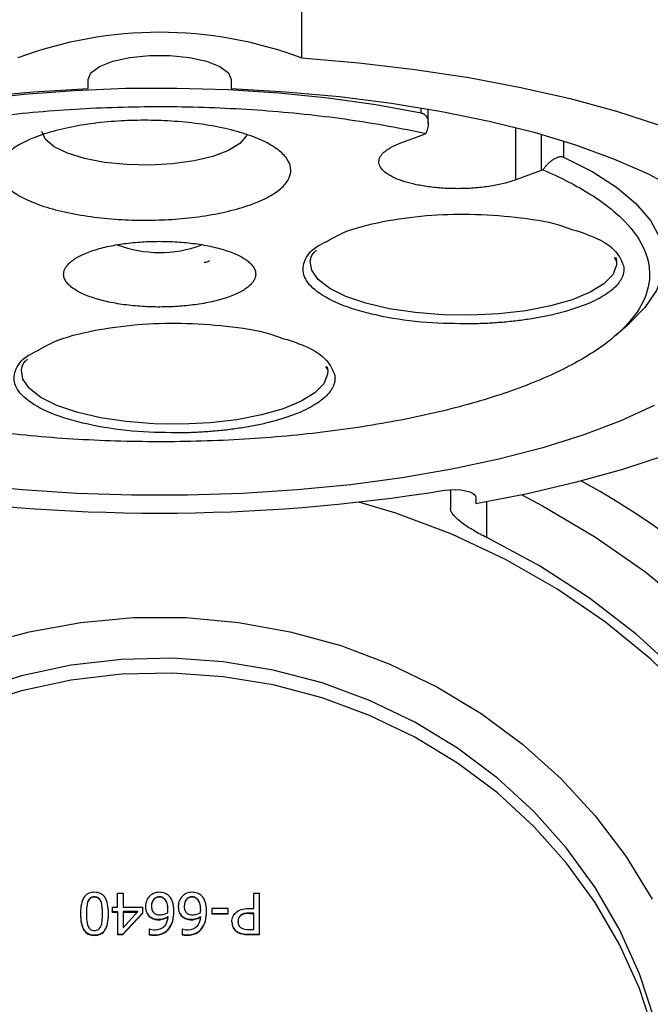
# Model space of a CAD drawing. Header units: inches. Extents: x 1.5 to 64.5, y 1.5 to 49.5.
# Tile 14 of 27: x 15.6 to 17.3, y 27.4 to 30.1. Entities that reach past the tile are written whole.
import ezdxf

# ---------------------------------------------------------------- set-up
doc = ezdxf.new("R2010")
doc.units = ezdxf.units.IN
doc.header["$LTSCALE"] = 6
doc.header["$MEASUREMENT"] = 0
doc.layers.add('DIMENSIONS', color=140, linetype='Continuous', lineweight=25)
doc.styles.add('SLDTEXTSTYLE0', font='TXT', dxfattribs={"width": 0.7})
doc.dimstyles.new('SLDDIMSTYLE0', dxfattribs={"dimtxt": 0.509766, "dimasz": 0.78, "dimexe": 0, "dimexo": 0.0625, "dimgap": 0.127441, "dimtad": 0, "dimtih": 1, "dimtoh": 1, "dimrnd": 1e-09, "dimzin": 12, "dimdsep": 46, "dimtxsty": 'SLDTEXTSTYLE0', "dimsah": 1, "dimcen": 0.09, "dimadec": 0, "dimazin": 3, "dimtfac": 1, "dimtofl": 0, "dimtmove": 0, "dimatfit": 3, "dimfxl": 0, "dimfrac": 2, "dimtolj": 1, "dimtzin": 12, "dimarcsym": 0})

# ---------------------------------------------------------------- blocks, each defined once
blk = doc.blocks.new('_D_1')
at = {"layer": 'DIMENSIONS'}
for p, q in [((11.5189, 31.6735), (11.5189, 30.8285)), ((19.2589, 31.6735), (19.2589, 19.6132)), ((11.5189, 30.4685), (11.5189, 29.1405)), ((11.5189, 28.7805), (11.5189, 19.6132)), ((11.5189, 20.3632), (13.6866, 20.3632)), ((14.3773, 20.3632), (14.2061, 20.3632)), ((14.2061, 20.3632), (14.2061, 19.553)), ((16.3162, 20.3632), (16.4873, 20.3632)), ((16.4873, 20.3632), (16.4873, 19.553)), ((19.2589, 20.3632), (17.0069, 20.3632)), ((14.2061, 19.553), (14.3773, 19.553)), ((16.4873, 19.553), (16.3162, 19.553))]:
    blk.add_line(p, q, dxfattribs=at)
for points in [[(11.5189, 20.3632), (12.2989, 20.2432), (12.2989, 20.4832)], [(19.2589, 20.3632), (18.4789, 20.4832), (18.4789, 20.2432)]]:
    blk.add_solid(points, dxfattribs=at)
at = {"layer": 'DIMENSIONS', "char_height": 0.5, "attachment_point": 1, "style": 'SLDTEXTSTYLE0'}
for s, insert in [('7.74', (14.5893, 21.1219)), ('196.6', (14.3773, 20.1976))]:
    blk.add_mtext(s, dxfattribs=dict(at, insert=insert))
blk = doc.blocks.new('_D_5')
at = {"layer": 'DIMENSIONS'}
for p, q in [((11.9452, 31.1537), (11.9452, 29.5862)), ((18.8322, 31.1537), (18.8322, 22.3381)), ((11.9452, 29.2262), (11.9452, 22.3381)), ((11.9452, 23.0881), (13.6866, 23.0881)), ((14.3773, 23.0881), (14.2061, 23.0881)), ((14.2061, 23.0881), (14.2061, 22.278)), ((16.3162, 23.0881), (16.4873, 23.0881)), ((16.4873, 23.0881), (16.4873, 22.278)), ((18.8322, 23.0881), (17.0069, 23.0881)), ((14.2061, 22.278), (14.3773, 22.278)), ((16.4873, 22.278), (16.3162, 22.278))]:
    blk.add_line(p, q, dxfattribs=at)
for points in [[(11.9452, 23.0881), (12.7252, 22.9681), (12.7252, 23.2081)], [(18.8322, 23.0881), (18.0522, 23.2081), (18.0522, 22.9681)]]:
    blk.add_solid(points, dxfattribs=at)
at = {"layer": 'DIMENSIONS', "char_height": 0.5, "attachment_point": 1, "style": 'SLDTEXTSTYLE0'}
for s, insert in [('6.89', (14.5893, 23.8468)), ('174.9', (14.3773, 22.9225))]:
    blk.add_mtext(s, dxfattribs=dict(at, insert=insert))

msp = doc.modelspace()

# ---------------------------------------------------------------- linework, layer by layer
for p, q in [((16.3774, 30.6374), (16.3774, 30.004)), ((15.7907, 29.9194), (15.7907, 29.944)), ((16.1847, 29.944), (16.1847, 29.9194)), ((16.707, 29.8524), (16.707, 29.8667)), ((16.7262, 29.8227), (16.7262, 29.8634)), ((16.9676, 29.6684), (16.9676, 29.8125)), ((16.6468, 29.7679), (16.7159, 29.794)), ((17.0367, 29.7939), (17.0367, 29.6945)), ((17.0983, 29.7755), (17.0983, 29.7311)), ((17.0367, 29.6945), (16.9676, 29.6684)), ((17.2382, 29.455), (17.2444, 29.4447)), ((17.2424, 29.455), (17.2444, 29.4448)), ((17.2422, 29.2408), (17.2801, 29.2739)), ((16.4436, 29.1553), (16.4498, 29.145)), ((16.4478, 29.1553), (16.4498, 29.145)), ((16.7877, 28.8165), (16.7877, 28.7637)), ((16.8577, 28.7962), (16.8577, 28.7778)), ((16.8877, 28.6844), (16.8877, 28.7831)), ((15.8718, 27.668), (15.8718, 27.7068)), ((15.8718, 27.7068), (15.8873, 27.7068)), ((15.8873, 27.7068), (15.8873, 27.668)), ((16.2464, 27.6647), (16.2464, 27.7068)), ((16.2464, 27.7068), (16.2624, 27.7068)), ((16.2624, 27.594), (16.2624, 27.7068)), ((15.7906, 27.6847), (15.7906, 27.6837)), ((15.8083, 27.6966), (15.8083, 27.6956)), ((15.8263, 27.6845), (15.8263, 27.6834)), ((15.987, 27.6968), (15.987, 27.6958)), ((16.0019, 27.6904), (16.0019, 27.6894)), ((16.077, 27.6968), (16.077, 27.6958)), ((16.092, 27.6904), (16.092, 27.6894)), ((15.77, 27.6504), (15.77, 27.6494)), ((15.8467, 27.6494), (15.8467, 27.6505)), ((15.8575, 27.668), (15.8718, 27.668)), ((15.8575, 27.668), (15.8575, 27.6559)), ((15.8575, 27.6559), (15.8718, 27.6559)), ((15.8575, 27.6548), (15.8575, 27.6559)), ((15.8575, 27.6548), (15.8718, 27.6548)), ((15.8718, 27.6559), (15.8718, 27.594)), ((15.8866, 27.594), (15.9403, 27.6521)), ((15.8866, 27.593), (15.9403, 27.6511)), ((15.8873, 27.668), (15.9403, 27.668)), ((15.8873, 27.6559), (15.8873, 27.6118)), ((15.8873, 27.6118), (15.9276, 27.6559)), ((15.9276, 27.6559), (15.8873, 27.6559)), ((15.8873, 27.6548), (15.9267, 27.6548)), ((15.9403, 27.668), (15.9403, 27.6521)), ((15.9403, 27.6511), (15.9403, 27.6521)), ((15.9489, 27.6702), (15.9489, 27.6692)), ((15.9653, 27.6709), (15.9653, 27.6698)), ((16.0267, 27.6562), (16.0267, 27.6572)), ((16.039, 27.6702), (16.039, 27.6692)), ((16.0553, 27.6709), (16.0553, 27.6698)), ((16.1168, 27.6562), (16.1168, 27.6572)), ((16.1762, 27.6643), (16.1308, 27.6643)), ((16.1308, 27.6643), (16.1308, 27.6506)), ((16.1308, 27.6506), (16.1762, 27.6506)), ((16.1308, 27.6495), (16.1308, 27.6506)), ((16.1308, 27.6495), (16.1762, 27.6495)), ((16.1762, 27.6506), (16.1762, 27.6643)), ((16.1762, 27.6495), (16.1762, 27.6506)), ((16.2329, 27.6647), (16.2464, 27.6647)), ((16.2464, 27.6519), (16.2355, 27.6519)), ((16.2355, 27.6519), (16.2355, 27.6509)), ((16.2355, 27.6509), (16.2464, 27.6509)), ((16.2464, 27.607), (16.2464, 27.6519)), ((15.962, 27.6404), (15.962, 27.6414)), ((15.9852, 27.6337), (15.9852, 27.6348)), ((16.052, 27.6404), (16.052, 27.6414)), ((16.0753, 27.6337), (16.0753, 27.6348)), ((16.1865, 27.628), (16.1865, 27.627)), ((16.2099, 27.6452), (16.2099, 27.6441)), ((15.8718, 27.593), (15.8718, 27.594)), ((15.8718, 27.594), (15.8866, 27.594)), ((15.8718, 27.593), (15.8866, 27.593)), ((15.8866, 27.593), (15.8866, 27.594)), ((15.9593, 27.608), (15.9593, 27.5935)), ((15.96, 27.608), (15.9593, 27.608)), ((15.9593, 27.5924), (15.9593, 27.5935)), ((16.0136, 27.6091), (16.0136, 27.6101)), ((16.0494, 27.608), (16.0494, 27.5935)), ((16.0501, 27.608), (16.0494, 27.608)), ((16.0494, 27.5924), (16.0494, 27.5935)), ((16.1037, 27.6091), (16.1037, 27.6101)), ((16.2008, 27.6), (16.2008, 27.601)), ((16.2322, 27.594), (16.2624, 27.594)), ((16.2322, 27.593), (16.2322, 27.594)), ((16.2322, 27.593), (16.2624, 27.593)), ((16.2332, 27.607), (16.2464, 27.607)), ((16.2624, 27.593), (16.2624, 27.594)), ((15.8083, 27.5907), (15.8083, 27.5917)), ((15.973, 27.5909), (15.973, 27.5919)), ((16.063, 27.5909), (16.063, 27.5919))]:
    msp.add_line(p, q)
at = {"flags": 128}
for points in [[(15.7907, 29.944), (15.7987, 29.963), (15.822, 29.9804), (15.8587, 29.9949), (15.9059, 30.0053), (15.9597, 30.0107), (16.0158, 30.0107), (16.0696, 30.0053), (16.1167, 29.9949), (16.1534, 29.9804), (16.1767, 29.963), (16.1847, 29.944)], [(16.3774, 30.004), (16.5354, 29.9904), (16.6894, 29.9722), (16.8384, 29.9496), (16.9812, 29.9228), (17.1168, 29.8919), (17.2443, 29.8572), (17.3627, 29.8189)], [(15.4801, 29.8883), (15.6144, 29.9037), (15.7527, 29.9143), (15.8934, 29.9201), (16.0351, 29.9209), (16.1762, 29.9168), (16.3155, 29.9077), (16.4513, 29.8939), (16.5822, 29.8754), (16.707, 29.8524)], [(15.4929, 29.8974), (15.6403, 29.9108), (15.7907, 29.9194)], [(16.1847, 29.9194), (16.3351, 29.9108), (16.4826, 29.8974), (16.6257, 29.8793), (16.7634, 29.8568), (16.8943, 29.8301), (17.0174, 29.7993), (17.1317, 29.7647), (17.236, 29.7266), (17.3296, 29.6854), (17.4115, 29.6414)], [(16.2282, 29.7936), (16.226, 29.7888), (16.208, 29.7679), (16.1769, 29.749), (16.1343, 29.7329), (16.0822, 29.7205), (16.0234, 29.7123), (15.9607, 29.7088), (15.8973, 29.7102), (15.8364, 29.7164), (15.7811, 29.727), (15.734, 29.7416), (15.6977, 29.7594), (15.6738, 29.7795), (15.6636, 29.801)], [(17.0983, 29.7311), (17.1773, 29.6909), (17.244, 29.6481), (17.2975, 29.6032), (17.3374, 29.5567), (17.3632, 29.5091), (17.3746, 29.4607), (17.3716, 29.4123), (17.3541, 29.3642), (17.3224, 29.317), (17.2801, 29.2739)], [(17.2444, 29.4448), (17.2442, 29.4339), (17.2337, 29.4076), (17.2092, 29.3823), (17.1715, 29.3591), (17.122, 29.3385), (17.0623, 29.3215), (16.9945, 29.3085), (16.9208, 29.3), (16.8438, 29.2962), (16.7661, 29.2974), (16.6904, 29.3034), (16.6192, 29.3141), (16.5549, 29.329), (16.4998, 29.3478), (16.4556, 29.3697), (16.424, 29.394), (16.406, 29.4199), (16.402, 29.4448)], [(16.4498, 29.145), (16.4496, 29.1342), (16.4391, 29.1078), (16.4146, 29.0826), (16.3769, 29.0593), (16.3274, 29.0388), (16.2677, 29.0218), (16.1999, 29.0087), (16.1262, 29.0002), (16.0492, 28.9965), (15.9715, 28.9976), (15.8958, 29.0037), (15.8246, 29.0143), (15.7603, 29.0293), (15.7052, 29.0481), (15.661, 29.07), (15.6294, 29.0943), (15.6114, 29.1201), (15.6074, 29.145)], [(17.3474, 29.0475), (17.2562, 29.0057), (17.154, 28.967), (17.0417, 28.9316), (16.9203, 28.9), (16.7909, 28.8724), (16.6546, 28.849), (16.5124, 28.8301), (16.3658, 28.8157), (16.2159, 28.8061), (16.064, 28.8012), (15.9115, 28.8012), (15.7596, 28.8061), (15.6097, 28.8157), (15.463, 28.8301)], [(17.3777, 28.9105), (17.2606, 28.8718), (17.1343, 28.8366), (16.9997, 28.8052), (16.8577, 28.7778)], [(16.7713, 28.8147), (16.7857, 28.8163), (16.8008, 28.8167), (16.8157, 28.8158), (16.8295, 28.8136), (16.8412, 28.8104), (16.8502, 28.8062), (16.8558, 28.8014), (16.8577, 28.7962)], [(16.9834, 28.8018), (17.0407, 28.7721), (17.1868, 28.686), (17.3249, 28.5892), (17.4542, 28.4821)], [(17.9546, 27.0238), (17.9516, 27.111), (17.9353, 27.2657), (17.9053, 27.4185), (17.8617, 27.5685), (17.8048, 27.7145), (17.7351, 27.8555), (17.653, 27.9904), (17.5591, 28.1185), (17.4541, 28.2386), (17.3388, 28.35), (17.2139, 28.452), (17.0803, 28.5437), (16.939, 28.6245), (16.791, 28.6939), (16.6372, 28.7514), (16.5351, 28.782)], [(17.413, 25.767), (17.513, 25.8737), (17.6126, 25.9992), (17.7006, 26.1321), (17.7763, 26.2716), (17.8391, 26.4165), (17.8887, 26.566), (17.9246, 26.7188), (17.9467, 26.874), (17.9547, 27.0303), (17.9486, 27.1868), (17.9284, 27.3421), (17.8943, 27.4954), (17.8466, 27.6453), (17.7855, 27.791), (17.7115, 27.9312), (17.6252, 28.0651), (17.5271, 28.1916), (17.4179, 28.3098), (17.2985, 28.419), (17.1697, 28.5183), (17.0325, 28.607), (16.8877, 28.6844)], [(15.4893, 28.3874), (15.6284, 28.4258), (15.7708, 28.4515), (15.9152, 28.4645), (16.0602, 28.4645), (16.2046, 28.4515), (16.347, 28.4258), (16.4862, 28.3874), (16.6208, 28.3367), (16.7497, 28.2743), (16.8717, 28.2006), (16.9857, 28.1163), (17.0907, 28.0223), (17.1857, 27.9193), (17.2698, 27.8083), (17.3423, 27.6903)], [(17.3483, 27.3596), (17.3071, 27.4853), (17.2527, 27.6065), (17.1857, 27.722), (17.1069, 27.8307), (17.0169, 27.9314), (16.9167, 28.0232), (16.8073, 28.1052), (16.6897, 28.1766), (16.5652, 28.2366), (16.4349, 28.2847), (16.3001, 28.3203), (16.1623, 28.3431), (16.0227, 28.353), (15.8828, 28.3497), (15.7439, 28.3333), (15.6075, 28.3041), (15.4748, 28.2622)], [(17.3483, 27.3185), (17.3071, 27.4442), (17.2527, 27.5654), (17.1857, 27.6809), (17.1069, 27.7896), (17.0169, 27.8904), (16.9167, 27.9822), (16.8073, 28.0642), (16.6897, 28.1356), (16.5652, 28.1956), (16.4349, 28.2436), (16.3001, 28.2792), (16.1623, 28.3021), (16.0227, 28.3119), (15.8828, 28.3086), (15.7439, 28.2923), (15.6075, 28.263), (15.4748, 28.2211)]]:
    msp.add_lwpolyline(points, dxfattribs=at)
for centre, radius, start, end in [((15.9877, 28.957), 1.1171, 69.5871, 110.4129), ((15.9879, 29.7999), 0.3313, 249.3854, 290.1653), ((16.1231, 26.9634), 2.1384, 11.917, 61.359), ((15.9877, 33.6716), 4.9197, 260.8349, 279.1651)]:
    msp.add_arc(centre, radius, start, end)
for points, knots in [([(14.9336, 29.1219), (14.8843, 29.1431), (14.8405, 29.1658), (14.7652, 29.2133), (14.7336, 29.2383), (14.6838, 29.2896), (14.6656, 29.3161), (14.6428, 29.3696), (14.6384, 29.3967), (14.6434, 29.4508), (14.653, 29.4778), (14.6856, 29.5307), (14.7088, 29.5567), (14.7681, 29.6069), (14.8043, 29.6311), (14.8884, 29.6769), (14.9363, 29.6985), (15.0426, 29.7386), (15.1009, 29.7571), (15.2261, 29.7902), (15.2929, 29.8048), (15.4331, 29.8299), (15.5064, 29.8404), (15.6573, 29.8566), (15.7348, 29.8625), (15.8917, 29.8695), (15.971, 29.8707), (16.1291, 29.8682), (16.2078, 29.8645), (16.3621, 29.8526), (16.4377, 29.8443), (16.5835, 29.8233), (16.6537, 29.8106), (16.7201, 29.7959)], [0, 0, 0, 0, 0.0625, 0.0625, 0.125, 0.125, 0.1875, 0.1875, 0.25, 0.25, 0.3125, 0.3125, 0.375, 0.375, 0.4375, 0.4375, 0.5, 0.5, 0.5625, 0.5625, 0.625, 0.625, 0.6875, 0.6875, 0.75, 0.75, 0.8125, 0.8125, 0.875, 0.875, 0.9375, 0.9375, 1, 1, 1, 1]), ([(16.707, 29.8524), (16.7078, 29.8522), (16.7095, 29.8518), (16.7119, 29.8508), (16.7142, 29.8496), (16.7163, 29.8481), (16.7183, 29.8464), (16.721, 29.8432), (16.724, 29.8379), (16.7259, 29.8303), (16.7265, 29.8219), (16.7256, 29.8137), (16.7236, 29.8049), (16.7214, 29.7992), (16.7201, 29.7959)], [0, 0, 0, 0, 0.039292, 0.078981, 0.119273, 0.160364, 0.202441, 0.245677, 0.362511, 0.493237, 0.611211, 0.746875, 0.853581, 1, 1, 1, 1]), ([(16.3479, 29.7015), (16.3491, 29.6931), (16.347, 29.6758), (16.3292, 29.6499), (16.2954, 29.6247), (16.2465, 29.6019), (16.1849, 29.583), (16.1148, 29.569), (16.0411, 29.5604), (15.9666, 29.5568), (15.8914, 29.5579), (15.8156, 29.564), (15.7418, 29.5756), (15.6751, 29.5923), (15.6199, 29.6134), (15.5791, 29.6373), (15.554, 29.6625), (15.5435, 29.688), (15.5467, 29.7138), (15.5645, 29.7397), (15.5982, 29.7649), (15.6472, 29.7877), (15.7088, 29.8066), (15.7788, 29.8205), (15.8525, 29.8291), (15.9271, 29.8327), (16.0023, 29.8317), (16.0781, 29.8256), (16.1518, 29.814), (16.2185, 29.7973), (16.2737, 29.7762), (16.3145, 29.7522), (16.3397, 29.727), (16.3467, 29.7099), (16.3479, 29.7015)], [0, 0, 0, 0, 0.029129, 0.060003, 0.09216, 0.125, 0.15784, 0.189997, 0.220871, 0.25, 0.279129, 0.310003, 0.34216, 0.375, 0.40784, 0.439997, 0.470871, 0.5, 0.529129, 0.560003, 0.59216, 0.625, 0.65784, 0.689997, 0.720871, 0.75, 0.779129, 0.810003, 0.84216, 0.875, 0.90784, 0.939997, 0.970871, 1, 1, 1, 1]), ([(16.9676, 29.6684), (16.9658, 29.6678), (16.9622, 29.6664), (16.9565, 29.6645), (16.9507, 29.6627), (16.9447, 29.6609), (16.9351, 29.6583), (16.9213, 29.6551), (16.9027, 29.6516), (16.8828, 29.6486), (16.8547, 29.6456), (16.8178, 29.6437), (16.7733, 29.6445), (16.7311, 29.6483), (16.6934, 29.6546), (16.6609, 29.663), (16.6335, 29.6732), (16.6114, 29.6854), (16.5962, 29.6994), (16.5894, 29.7145), (16.5914, 29.7272), (16.5975, 29.7371), (16.6041, 29.7442), (16.6125, 29.7508), (16.6215, 29.7564), (16.6302, 29.7609), (16.6381, 29.7645), (16.6439, 29.7668), (16.6468, 29.7679)], [0, 0, 0, 0, 0.011673, 0.023324, 0.03497, 0.046627, 0.058309, 0.08919, 0.120101, 0.15227, 0.184469, 0.250118, 0.315768, 0.380053, 0.441772, 0.500003, 0.558234, 0.619953, 0.684238, 0.749887, 0.815537, 0.847705, 0.879904, 0.910785, 0.941696, 0.961136, 0.980546, 1, 1, 1, 1]), ([(17.0418, 29.6961), (17.0428, 29.6974), (17.0445, 29.6999), (17.0472, 29.7034), (17.0497, 29.7063), (17.052, 29.7089), (17.0558, 29.7129), (17.0613, 29.7181), (17.069, 29.724), (17.0767, 29.7285), (17.0838, 29.7313), (17.0896, 29.7325), (17.0944, 29.7325), (17.097, 29.7315), (17.0983, 29.7311)], [0, 0, 0, 0, 0.063382, 0.120404, 0.171065, 0.215368, 0.253314, 0.388976, 0.506993, 0.637716, 0.754593, 0.839813, 0.921105, 1, 1, 1, 1]), ([(17.0418, 29.6961), (17.0911, 29.675), (17.1349, 29.6523), (17.2103, 29.6047), (17.2418, 29.5798), (17.2916, 29.5284), (17.3099, 29.502), (17.3326, 29.4484), (17.3371, 29.4213), (17.332, 29.3672), (17.3225, 29.3403), (17.2898, 29.2873), (17.2666, 29.2614), (17.2073, 29.2112), (17.1712, 29.187), (17.0871, 29.1412), (17.0391, 29.1195), (16.9329, 29.0794), (16.8746, 29.061), (16.7494, 29.0279), (16.6825, 29.0132), (16.5424, 28.9881), (16.469, 28.9777), (16.3182, 28.9614), (16.2406, 28.9555), (16.0837, 28.9485), (16.0044, 28.9474), (15.8464, 28.9499), (15.7677, 28.9535), (15.6133, 28.9655), (15.5377, 28.9738), (15.3919, 28.9948), (15.3217, 29.0075), (15.2553, 29.0222)], [0, 0, 0, 0, 0.0625, 0.0625, 0.125, 0.125, 0.1875, 0.1875, 0.25, 0.25, 0.3125, 0.3125, 0.375, 0.375, 0.4375, 0.4375, 0.5, 0.5, 0.5625, 0.5625, 0.625, 0.625, 0.6875, 0.6875, 0.75, 0.75, 0.8125, 0.8125, 0.875, 0.875, 0.9375, 0.9375, 1, 1, 1, 1]), ([(16.4473, 29.499), (16.4624, 29.5078), (16.5005, 29.53), (16.5973, 29.555), (16.7171, 29.5717), (16.844, 29.5759), (16.9688, 29.5673), (17.0648, 29.5526), (17.1055, 29.5377), (17.1156, 29.534)], [0, 0, 0, 0, 0.1143, 0.28831, 0.454486, 0.608731, 0.770849, 0.943055, 1, 1, 1, 1]), ([(17.1156, 29.534), (17.1384, 29.5269), (17.1939, 29.5097), (17.2471, 29.4731), (17.2585, 29.4443), (17.264, 29.4304)], [0, 0, 0, 0, 0.265096, 0.646108, 1, 1, 1, 1]), ([(15.724, 29.4046), (15.7238, 29.4057), (15.7236, 29.4079), (15.7237, 29.4112), (15.7241, 29.4145), (15.7248, 29.4178), (15.7266, 29.4229), (15.7303, 29.4297), (15.7374, 29.4383), (15.7472, 29.4467), (15.7638, 29.4576), (15.7907, 29.4701), (15.8312, 29.4826), (15.8773, 29.4917), (15.9257, 29.4974), (15.9747, 29.4997), (16.0242, 29.499), (16.074, 29.495), (16.1225, 29.4874), (16.1664, 29.4764), (16.1967, 29.4648), (16.2164, 29.4545), (16.2285, 29.4465), (16.238, 29.4383), (16.2443, 29.4309), (16.2481, 29.4244), (16.2504, 29.4189), (16.2511, 29.4153), (16.2515, 29.4134)], [0, 0, 0, 0, 0.011673, 0.023326, 0.034972, 0.046628, 0.058309, 0.089193, 0.120101, 0.152273, 0.184469, 0.250118, 0.315768, 0.380053, 0.441772, 0.500003, 0.558234, 0.619953, 0.684238, 0.749887, 0.815537, 0.847708, 0.879904, 0.910788, 0.941696, 0.961137, 0.980548, 1, 1, 1, 1]), ([(16.8448, 29.2723), (16.8037, 29.2727), (16.7183, 29.2737), (16.5954, 29.2912), (16.4898, 29.3204), (16.4166, 29.3589), (16.3803, 29.4012), (16.3817, 29.4442), (16.4043, 29.4782), (16.4383, 29.4947), (16.4473, 29.499)], [0, 0, 0, 0, 0.129475, 0.268872, 0.412672, 0.554237, 0.687508, 0.814308, 0.950915, 1, 1, 1, 1]), ([(16.402, 29.4448), (16.4033, 29.4529), (16.4049, 29.4629), (16.4167, 29.473), (16.4188, 29.4748)], [0, 0, 0, 0, 0.81496, 1, 1, 1, 1]), ([(16.1242, 29.4467), (16.124, 29.4463), (16.1237, 29.4456), (16.1227, 29.4447), (16.1215, 29.4438), (16.1194, 29.4427), (16.1156, 29.4417), (16.1119, 29.4413), (16.1099, 29.441)], [0, 0, 0, 0, 0.138551, 0.267263, 0.388373, 0.504557, 0.736644, 1, 1, 1, 1]), ([(16.2515, 29.4134), (16.2516, 29.4123), (16.2519, 29.4101), (16.2518, 29.4068), (16.2514, 29.4035), (16.2506, 29.4002), (16.2489, 29.3952), (16.2452, 29.3883), (16.238, 29.3798), (16.2283, 29.3714), (16.2117, 29.3605), (16.1848, 29.3479), (16.1442, 29.3355), (16.0982, 29.3263), (16.0497, 29.3207), (16.0007, 29.3183), (15.9513, 29.319), (15.9014, 29.323), (15.8529, 29.3306), (15.8091, 29.3416), (15.7787, 29.3532), (15.7591, 29.3635), (15.747, 29.3715), (15.7374, 29.3798), (15.7312, 29.3872), (15.7273, 29.3937), (15.725, 29.3991), (15.7243, 29.4028), (15.724, 29.4046)], [0, 0, 0, 0, 0.011673, 0.023326, 0.034972, 0.046628, 0.058309, 0.089193, 0.120101, 0.152273, 0.184469, 0.250118, 0.315768, 0.380053, 0.441772, 0.500003, 0.558234, 0.619953, 0.684238, 0.749887, 0.815537, 0.847708, 0.879904, 0.910788, 0.941696, 0.961137, 0.980548, 1, 1, 1, 1]), ([(17.264, 29.4304), (17.2642, 29.4289), (17.2646, 29.4258), (17.2646, 29.4212), (17.2642, 29.4166), (17.2634, 29.412), (17.2623, 29.4074), (17.2595, 29.3995), (17.2535, 29.3884), (17.2415, 29.3741), (17.2252, 29.3601), (17.1975, 29.3419), (17.1525, 29.3209), (17.0959, 29.3035), (17.0455, 29.2923), (17.0064, 29.2854), (16.966, 29.2799), (16.9321, 29.2766), (16.9049, 29.2746), (16.885, 29.2735), (16.865, 29.2727), (16.8515, 29.2724), (16.8448, 29.2723)], [0, 0, 0, 0, 0.0194536, 0.0388727, 0.0582754, 0.0776797, 0.0971038, 0.1165658, 0.1783139, 0.2400917, 0.304414, 0.3687662, 0.5000027, 0.6312393, 0.6955616, 0.7599138, 0.8216618, 0.8834397, 0.9126047, 0.9417123, 0.9708237, 1, 1, 1, 1]), ([(15.6527, 29.1992), (15.6678, 29.208), (15.7059, 29.2303), (15.8027, 29.2553), (15.9225, 29.2719), (16.0494, 29.2761), (16.1742, 29.2676), (16.2702, 29.2529), (16.3109, 29.2379), (16.321, 29.2342)], [0, 0, 0, 0, 0.1143, 0.28831, 0.454486, 0.608731, 0.770849, 0.943055, 1, 1, 1, 1]), ([(16.321, 29.2342), (16.3438, 29.2272), (16.3993, 29.2099), (16.4525, 29.1734), (16.4639, 29.1445), (16.4694, 29.1307)], [0, 0, 0, 0, 0.265096, 0.646108, 1, 1, 1, 1]), ([(16.0502, 28.9725), (16.0091, 28.973), (15.9237, 28.9739), (15.8008, 28.9914), (15.6952, 29.0207), (15.622, 29.0592), (15.5857, 29.1015), (15.5871, 29.1445), (15.6097, 29.1785), (15.6437, 29.1949), (15.6527, 29.1992)], [0, 0, 0, 0, 0.1294748, 0.268872, 0.412672, 0.5542368, 0.6875079, 0.8143075, 0.9509146, 1, 1, 1, 1]), ([(15.6074, 29.1451), (15.6087, 29.1532), (15.6103, 29.1631), (15.6221, 29.1732), (15.6242, 29.1751)], [0, 0, 0, 0, 0.81496, 1, 1, 1, 1]), ([(16.4694, 29.1307), (16.4696, 29.1291), (16.47, 29.1261), (16.47, 29.1214), (16.4696, 29.1168), (16.4689, 29.1123), (16.4677, 29.1077), (16.4649, 29.0998), (16.4589, 29.0887), (16.4469, 29.0744), (16.4306, 29.0604), (16.4029, 29.0421), (16.3579, 29.0212), (16.3013, 29.0038), (16.2509, 28.9926), (16.2118, 28.9857), (16.1714, 28.9802), (16.1375, 28.9769), (16.1103, 28.9749), (16.0904, 28.9738), (16.0704, 28.9729), (16.0569, 28.9727), (16.0502, 28.9725)], [0, 0, 0, 0, 0.019454, 0.038873, 0.058275, 0.07768, 0.097104, 0.116566, 0.178314, 0.240092, 0.304414, 0.368766, 0.500003, 0.631239, 0.695562, 0.759914, 0.821662, 0.88344, 0.912605, 0.941712, 0.970824, 1, 1, 1, 1]), ([(16.8877, 28.6844), (16.8753, 28.6904), (16.8632, 28.6969), (16.8395, 28.7109), (16.8287, 28.7181), (16.8143, 28.729), (16.81, 28.7326), (16.8023, 28.7396), (16.7989, 28.7431), (16.7934, 28.7497), (16.7913, 28.7528), (16.7885, 28.7586), (16.7877, 28.7613), (16.7877, 28.7637)], [0, 0, 0, 0, 0.25, 0.25, 0.5, 0.5, 0.625, 0.625, 0.75, 0.75, 0.875, 0.875, 1, 1, 1, 1]), ([(15.8083, 27.7091), (15.7953, 27.7091), (15.7856, 27.7044), (15.7731, 27.6855), (15.77, 27.6706), (15.77, 27.6504)], [0, 0, 0, 0, 1, 1, 2, 2, 2, 2]), ([(15.8467, 27.6505), (15.8467, 27.6703), (15.8436, 27.685), (15.8313, 27.7043), (15.8215, 27.7091), (15.8083, 27.7091)], [0, 0, 0, 0, 1, 1, 2, 2, 2, 2]), ([(15.9871, 27.7091), (15.9817, 27.7091), (15.9768, 27.7082), (15.9678, 27.7046), (15.9638, 27.702), (15.9602, 27.6985)], [0, 0, 0, 0, 1, 1, 2, 2, 2, 2]), ([(16.0135, 27.6989), (16.0101, 27.7023), (16.0062, 27.7049), (15.9974, 27.7083), (15.9924, 27.7091), (15.9871, 27.7091)], [0, 0, 0, 0, 1, 1, 2, 2, 2, 2]), ([(16.0771, 27.7091), (16.0717, 27.7091), (16.0668, 27.7082), (16.0579, 27.7046), (16.0538, 27.702), (16.0503, 27.6985)], [0, 0, 0, 0, 1, 1, 2, 2, 2, 2]), ([(16.1036, 27.6989), (16.1002, 27.7023), (16.0963, 27.7049), (16.0874, 27.7083), (16.0825, 27.7091), (16.0771, 27.7091)], [0, 0, 0, 0, 1, 1, 2, 2, 2, 2]), ([(15.7906, 27.6847), (15.7891, 27.681), (15.788, 27.6763), (15.7867, 27.6649), (15.7863, 27.6581), (15.7863, 27.6504)], [0, 0, 0, 0, 1, 1, 2, 2, 2, 2]), ([(15.7906, 27.6837), (15.7891, 27.68), (15.788, 27.6753), (15.7867, 27.6638), (15.7863, 27.6571), (15.7863, 27.6494)], [0, 0, 0, 0, 1, 1, 2, 2, 2, 2]), ([(15.8083, 27.6966), (15.8039, 27.6966), (15.8003, 27.6956), (15.7945, 27.6917), (15.7922, 27.6887), (15.7906, 27.6847)], [0, 0, 0, 0, 1, 1, 2, 2, 2, 2]), ([(15.8083, 27.6956), (15.8039, 27.6956), (15.8003, 27.6946), (15.7945, 27.6906), (15.7922, 27.6877), (15.7906, 27.6837)], [0, 0, 0, 0, 1, 1, 2, 2, 2, 2]), ([(15.8263, 27.6845), (15.8248, 27.6884), (15.8225, 27.6914), (15.8168, 27.6956), (15.813, 27.6966), (15.8083, 27.6966)], [0, 0, 0, 0, 1, 1, 2, 2, 2, 2]), ([(15.8263, 27.6834), (15.8248, 27.6873), (15.8225, 27.6903), (15.8168, 27.6945), (15.813, 27.6956), (15.8083, 27.6956)], [0, 0, 0, 0, 1, 1, 2, 2, 2, 2]), ([(15.8304, 27.6505), (15.8304, 27.6584), (15.8301, 27.665), (15.8291, 27.6756), (15.828, 27.6803), (15.8263, 27.6845)], [0, 0, 0, 0, 1, 1, 2, 2, 2, 2]), ([(15.8304, 27.6494), (15.8304, 27.6574), (15.8301, 27.664), (15.8291, 27.6746), (15.828, 27.6793), (15.8263, 27.6834)], [0, 0, 0, 0, 1, 1, 2, 2, 2, 2]), ([(15.9602, 27.6985), (15.9568, 27.6952), (15.954, 27.6912), (15.95, 27.6813), (15.9489, 27.676), (15.9489, 27.6702)], [0, 0, 0, 0, 1, 1, 2, 2, 2, 2]), ([(15.987, 27.6968), (15.9805, 27.6968), (15.9752, 27.6946), (15.9673, 27.686), (15.9653, 27.6795), (15.9653, 27.6709)], [0, 0, 0, 0, 1, 1, 2, 2, 2, 2]), ([(15.987, 27.6958), (15.9805, 27.6958), (15.9752, 27.6936), (15.9673, 27.685), (15.9653, 27.6785), (15.9653, 27.6698)], [0, 0, 0, 0, 1, 1, 2, 2, 2, 2]), ([(16.0019, 27.6904), (15.9997, 27.6928), (15.9973, 27.6944), (15.9924, 27.6963), (15.9897, 27.6968), (15.987, 27.6968)], [0, 0, 0, 0, 1, 1, 2, 2, 2, 2]), ([(16.0019, 27.6894), (15.9997, 27.6918), (15.9973, 27.6934), (15.9924, 27.6953), (15.9897, 27.6958), (15.987, 27.6958)], [0, 0, 0, 0, 1, 1, 2, 2, 2, 2]), ([(16.0105, 27.6606), (16.0105, 27.6684), (16.0097, 27.6747), (16.0064, 27.6843), (16.0044, 27.6879), (16.0019, 27.6904)], [0, 0, 0, 0, 1, 1, 2, 2, 2, 2]), ([(16.0105, 27.6596), (16.0105, 27.6674), (16.0097, 27.6737), (16.0064, 27.6832), (16.0044, 27.6869), (16.0019, 27.6894)], [0, 0, 0, 0, 1, 1, 2, 2, 2, 2]), ([(16.0267, 27.6572), (16.0267, 27.6672), (16.0256, 27.6756), (16.0209, 27.6894), (16.0177, 27.6948), (16.0135, 27.6989)], [0, 0, 0, 0, 1, 1, 2, 2, 2, 2]), ([(16.0503, 27.6985), (16.0468, 27.6952), (16.0441, 27.6912), (16.04, 27.6813), (16.039, 27.676), (16.039, 27.6702)], [0, 0, 0, 0, 1, 1, 2, 2, 2, 2]), ([(16.077, 27.6968), (16.0705, 27.6968), (16.0653, 27.6946), (16.0573, 27.686), (16.0553, 27.6795), (16.0553, 27.6709)], [0, 0, 0, 0, 1, 1, 2, 2, 2, 2]), ([(16.077, 27.6958), (16.0705, 27.6958), (16.0653, 27.6936), (16.0573, 27.685), (16.0553, 27.6785), (16.0553, 27.6698)], [0, 0, 0, 0, 1, 1, 2, 2, 2, 2]), ([(16.092, 27.6904), (16.0897, 27.6928), (16.0874, 27.6944), (16.0824, 27.6963), (16.0798, 27.6968), (16.077, 27.6968)], [0, 0, 0, 0, 1, 1, 2, 2, 2, 2]), ([(16.092, 27.6894), (16.0897, 27.6918), (16.0874, 27.6934), (16.0824, 27.6953), (16.0798, 27.6958), (16.077, 27.6958)], [0, 0, 0, 0, 1, 1, 2, 2, 2, 2]), ([(16.1005, 27.6606), (16.1005, 27.6684), (16.0997, 27.6747), (16.0965, 27.6843), (16.0945, 27.6879), (16.092, 27.6904)], [0, 0, 0, 0, 1, 1, 2, 2, 2, 2]), ([(16.1005, 27.6596), (16.1005, 27.6674), (16.0997, 27.6737), (16.0965, 27.6832), (16.0945, 27.6869), (16.092, 27.6894)], [0, 0, 0, 0, 1, 1, 2, 2, 2, 2]), ([(16.1168, 27.6572), (16.1168, 27.6672), (16.1156, 27.6756), (16.1109, 27.6894), (16.1077, 27.6948), (16.1036, 27.6989)], [0, 0, 0, 0, 1, 1, 2, 2, 2, 2]), ([(15.77, 27.6504), (15.77, 27.6308), (15.7731, 27.6161), (15.7855, 27.5966), (15.7952, 27.5917), (15.8083, 27.5917)], [0, 0, 0, 0, 1, 1, 2, 2, 2, 2]), ([(15.77, 27.6494), (15.77, 27.6297), (15.7731, 27.6151), (15.7855, 27.5956), (15.7952, 27.5907), (15.8083, 27.5907)], [0, 0, 0, 0, 1, 1, 2, 2, 2, 2]), ([(15.7863, 27.6504), (15.7863, 27.6426), (15.7867, 27.6359), (15.788, 27.6245), (15.7891, 27.6198), (15.7907, 27.6159)], [0, 0, 0, 0, 1, 1, 2, 2, 2, 2]), ([(15.8083, 27.5917), (15.8214, 27.5917), (15.8311, 27.5964), (15.8436, 27.6152), (15.8467, 27.6301), (15.8467, 27.6505)], [0, 0, 0, 0, 1, 1, 2, 2, 2, 2]), ([(15.8083, 27.5907), (15.8214, 27.5907), (15.8311, 27.5954), (15.8436, 27.6142), (15.8467, 27.6291), (15.8467, 27.6494)], [0, 0, 0, 0, 1, 1, 2, 2, 2, 2]), ([(15.8262, 27.6161), (15.8278, 27.62), (15.8289, 27.6248), (15.8301, 27.6365), (15.8304, 27.6431), (15.8304, 27.6505)], [0, 0, 0, 0, 1, 1, 2, 2, 2, 2]), ([(15.9489, 27.6702), (15.9489, 27.6638), (15.95, 27.6581), (15.9543, 27.6485), (15.9576, 27.6445), (15.962, 27.6414)], [0, 0, 0, 0, 1, 1, 2, 2, 2, 2]), ([(15.9489, 27.6692), (15.9489, 27.6627), (15.95, 27.6571), (15.9543, 27.6475), (15.9576, 27.6435), (15.962, 27.6404)], [0, 0, 0, 0, 1, 1, 2, 2, 2, 2]), ([(15.9653, 27.6709), (15.9653, 27.6662), (15.9659, 27.6623), (15.9685, 27.6561), (15.9706, 27.6534), (15.9734, 27.6512)], [0, 0, 0, 0, 1, 1, 2, 2, 2, 2]), ([(15.9734, 27.6512), (15.9756, 27.6496), (15.978, 27.6486), (15.9833, 27.6475), (15.986, 27.6473), (15.9888, 27.6473)], [0, 0, 0, 0, 1, 1, 2, 2, 2, 2]), ([(15.9888, 27.6473), (15.9926, 27.6473), (15.9962, 27.6478), (16.0033, 27.6499), (16.0068, 27.6515), (16.0102, 27.6535)], [0, 0, 0, 0, 1, 1, 2, 2, 2, 2]), ([(16.0102, 27.6535), (16.0103, 27.6546), (16.0103, 27.6557), (16.0105, 27.6577), (16.0105, 27.659), (16.0105, 27.6606)], [0, 0, 0, 0, 1, 1, 2, 2, 2, 2]), ([(16.0136, 27.6101), (16.0181, 27.6159), (16.0214, 27.6228), (16.0257, 27.6386), (16.0267, 27.6474), (16.0267, 27.6572)], [0, 0, 0, 0, 1, 1, 2, 2, 2, 2]), ([(16.0136, 27.6091), (16.0181, 27.6149), (16.0214, 27.6218), (16.0257, 27.6376), (16.0267, 27.6464), (16.0267, 27.6562)], [0, 0, 0, 0, 1, 1, 2, 2, 2, 2]), ([(16.039, 27.6702), (16.039, 27.6638), (16.0401, 27.6581), (16.0443, 27.6485), (16.0476, 27.6445), (16.052, 27.6414)], [0, 0, 0, 0, 1, 1, 2, 2, 2, 2]), ([(16.039, 27.6692), (16.039, 27.6627), (16.0401, 27.6571), (16.0443, 27.6475), (16.0476, 27.6435), (16.052, 27.6404)], [0, 0, 0, 0, 1, 1, 2, 2, 2, 2]), ([(16.0553, 27.6709), (16.0553, 27.6662), (16.056, 27.6623), (16.0586, 27.6561), (16.0606, 27.6534), (16.0635, 27.6512)], [0, 0, 0, 0, 1, 1, 2, 2, 2, 2]), ([(16.0635, 27.6512), (16.0656, 27.6496), (16.068, 27.6486), (16.0733, 27.6475), (16.0761, 27.6473), (16.0789, 27.6473)], [0, 0, 0, 0, 1, 1, 2, 2, 2, 2]), ([(16.0789, 27.6473), (16.0826, 27.6473), (16.0863, 27.6478), (16.0933, 27.6499), (16.0968, 27.6515), (16.1003, 27.6535)], [0, 0, 0, 0, 1, 1, 2, 2, 2, 2]), ([(16.1003, 27.6535), (16.1003, 27.6546), (16.1004, 27.6557), (16.1005, 27.6577), (16.1005, 27.659), (16.1005, 27.6606)], [0, 0, 0, 0, 1, 1, 2, 2, 2, 2]), ([(16.1037, 27.6101), (16.1081, 27.6159), (16.1114, 27.6228), (16.1157, 27.6386), (16.1168, 27.6474), (16.1168, 27.6572)], [0, 0, 0, 0, 1, 1, 2, 2, 2, 2]), ([(16.1037, 27.6091), (16.1081, 27.6149), (16.1114, 27.6218), (16.1157, 27.6376), (16.1168, 27.6464), (16.1168, 27.6562)], [0, 0, 0, 0, 1, 1, 2, 2, 2, 2]), ([(16.1865, 27.628), (16.1865, 27.6329), (16.1874, 27.6375), (16.1911, 27.6463), (16.1937, 27.65), (16.197, 27.653)], [0, 0, 0, 0, 1, 1, 2, 2, 2, 2]), ([(16.197, 27.653), (16.2012, 27.6569), (16.206, 27.6598), (16.2173, 27.6637), (16.2243, 27.6647), (16.2329, 27.6647)], [0, 0, 0, 0, 1, 1, 2, 2, 2, 2]), ([(16.2355, 27.6519), (16.229, 27.6519), (16.2238, 27.6514), (16.2158, 27.6495), (16.2125, 27.6477), (16.2099, 27.6452)], [0, 0, 0, 0, 1, 1, 2, 2, 2, 2]), ([(16.2355, 27.6509), (16.229, 27.6509), (16.2238, 27.6504), (16.2158, 27.6485), (16.2125, 27.6467), (16.2099, 27.6441)], [0, 0, 0, 0, 1, 1, 2, 2, 2, 2]), ([(15.962, 27.6414), (15.9658, 27.6387), (15.9695, 27.637), (15.9765, 27.6352), (15.9805, 27.6348), (15.9852, 27.6348)], [0, 0, 0, 0, 1, 1, 2, 2, 2, 2]), ([(15.962, 27.6404), (15.9658, 27.6377), (15.9695, 27.6359), (15.9765, 27.6342), (15.9805, 27.6337), (15.9852, 27.6337)], [0, 0, 0, 0, 1, 1, 2, 2, 2, 2]), ([(16.0102, 27.6426), (16.009, 27.6302), (16.0054, 27.6208), (15.9931, 27.6081), (15.9851, 27.605), (15.9751, 27.605)], [0, 0, 0, 0, 1, 1, 2, 2, 2, 2]), ([(15.9852, 27.6348), (15.99, 27.6348), (15.9944, 27.6354), (16.0025, 27.6382), (16.0064, 27.6401), (16.0102, 27.6426)], [0, 0, 0, 0, 1, 1, 2, 2, 2, 2]), ([(15.9852, 27.6337), (15.99, 27.6337), (15.9944, 27.6344), (16.0025, 27.6372), (16.0064, 27.6391), (16.0102, 27.6416)], [0, 0, 0, 0, 1, 1, 2, 2, 2, 2]), ([(16.052, 27.6414), (16.0558, 27.6387), (16.0595, 27.637), (16.0665, 27.6352), (16.0706, 27.6348), (16.0753, 27.6348)], [0, 0, 0, 0, 1, 1, 2, 2, 2, 2]), ([(16.052, 27.6404), (16.0558, 27.6377), (16.0595, 27.6359), (16.0665, 27.6342), (16.0706, 27.6337), (16.0753, 27.6337)], [0, 0, 0, 0, 1, 1, 2, 2, 2, 2]), ([(16.1003, 27.6426), (16.0991, 27.6302), (16.0954, 27.6208), (16.0832, 27.6081), (16.0751, 27.605), (16.0651, 27.605)], [0, 0, 0, 0, 1, 1, 2, 2, 2, 2]), ([(16.0753, 27.6348), (16.0801, 27.6348), (16.0845, 27.6354), (16.0925, 27.6382), (16.0964, 27.6401), (16.1003, 27.6426)], [0, 0, 0, 0, 1, 1, 2, 2, 2, 2]), ([(16.0753, 27.6337), (16.0801, 27.6337), (16.0845, 27.6344), (16.0925, 27.6372), (16.0964, 27.6391), (16.1003, 27.6416)], [0, 0, 0, 0, 1, 1, 2, 2, 2, 2]), ([(16.1865, 27.628), (16.1865, 27.6217), (16.1878, 27.6164), (16.1928, 27.6075), (16.1963, 27.6039), (16.2008, 27.601)], [0, 0, 0, 0, 1, 1, 2, 2, 2, 2]), ([(16.1865, 27.627), (16.1865, 27.6207), (16.1878, 27.6153), (16.1928, 27.6065), (16.1963, 27.6029), (16.2008, 27.6)], [0, 0, 0, 0, 1, 1, 2, 2, 2, 2]), ([(16.2099, 27.6452), (16.2075, 27.6429), (16.2058, 27.6405), (16.2037, 27.6352), (16.2031, 27.632), (16.2031, 27.6285)], [0, 0, 0, 0, 1, 1, 2, 2, 2, 2]), ([(16.2099, 27.6441), (16.2075, 27.6419), (16.2058, 27.6394), (16.2037, 27.6341), (16.2031, 27.631), (16.2031, 27.6274)], [0, 0, 0, 0, 1, 1, 2, 2, 2, 2]), ([(16.2031, 27.6285), (16.2031, 27.6246), (16.2039, 27.6212), (16.2067, 27.6154), (16.2089, 27.6131), (16.2118, 27.6113)], [0, 0, 0, 0, 1, 1, 2, 2, 2, 2]), ([(15.7907, 27.6159), (15.7923, 27.6121), (15.7946, 27.6092), (15.8002, 27.6052), (15.8039, 27.6042), (15.8083, 27.6042)], [0, 0, 0, 0, 1, 1, 2, 2, 2, 2]), ([(15.8083, 27.6042), (15.8128, 27.6042), (15.8165, 27.6052), (15.8222, 27.6092), (15.8245, 27.6122), (15.8262, 27.6161)], [0, 0, 0, 0, 1, 1, 2, 2, 2, 2]), ([(15.9593, 27.5935), (15.9611, 27.5929), (15.9631, 27.5925), (15.9678, 27.592), (15.9703, 27.5919), (15.973, 27.5919)], [0, 0, 0, 0, 1, 1, 2, 2, 2, 2]), ([(15.9593, 27.5924), (15.9611, 27.5919), (15.9631, 27.5915), (15.9678, 27.591), (15.9703, 27.5909), (15.973, 27.5909)], [0, 0, 0, 0, 1, 1, 2, 2, 2, 2]), ([(15.9751, 27.605), (15.972, 27.605), (15.9691, 27.6053), (15.9636, 27.6066), (15.9615, 27.6073), (15.96, 27.608)], [0, 0, 0, 0, 1, 1, 2, 2, 2, 2]), ([(15.973, 27.5919), (15.982, 27.5919), (15.9899, 27.5935), (16.0037, 27.5999), (16.0093, 27.6044), (16.0136, 27.6101)], [0, 0, 0, 0, 1, 1, 2, 2, 2, 2]), ([(15.973, 27.5909), (15.982, 27.5909), (15.9899, 27.5925), (16.0037, 27.5989), (16.0093, 27.6033), (16.0136, 27.6091)], [0, 0, 0, 0, 1, 1, 2, 2, 2, 2]), ([(16.0494, 27.5935), (16.0511, 27.5929), (16.0532, 27.5925), (16.0579, 27.592), (16.0603, 27.5919), (16.063, 27.5919)], [0, 0, 0, 0, 1, 1, 2, 2, 2, 2]), ([(16.0494, 27.5924), (16.0511, 27.5919), (16.0532, 27.5915), (16.0579, 27.591), (16.0603, 27.5909), (16.063, 27.5909)], [0, 0, 0, 0, 1, 1, 2, 2, 2, 2]), ([(16.0651, 27.605), (16.062, 27.605), (16.0591, 27.6053), (16.0537, 27.6066), (16.0516, 27.6073), (16.0501, 27.608)], [0, 0, 0, 0, 1, 1, 2, 2, 2, 2]), ([(16.063, 27.5919), (16.072, 27.5919), (16.08, 27.5935), (16.0937, 27.5999), (16.0993, 27.6044), (16.1037, 27.6101)], [0, 0, 0, 0, 1, 1, 2, 2, 2, 2]), ([(16.063, 27.5909), (16.072, 27.5909), (16.08, 27.5925), (16.0937, 27.5989), (16.0993, 27.6033), (16.1037, 27.6091)], [0, 0, 0, 0, 1, 1, 2, 2, 2, 2]), ([(16.2008, 27.601), (16.2046, 27.5985), (16.209, 27.5967), (16.219, 27.5945), (16.2251, 27.594), (16.2322, 27.594)], [0, 0, 0, 0, 1, 1, 2, 2, 2, 2]), ([(16.2008, 27.6), (16.2046, 27.5975), (16.209, 27.5957), (16.219, 27.5935), (16.2251, 27.593), (16.2322, 27.593)], [0, 0, 0, 0, 1, 1, 2, 2, 2, 2]), ([(16.2118, 27.6113), (16.2143, 27.6097), (16.2173, 27.6086), (16.224, 27.6073), (16.2282, 27.607), (16.2332, 27.607)], [0, 0, 0, 0, 1, 1, 2, 2, 2, 2])]:
    msp.add_open_spline(points, degree=3, knots=knots)
for points in [[(16.7201, 29.7959), (16.7189, 29.7952), (16.7175, 29.7946), (16.7159, 29.794)], [(17.0418, 29.6961), (17.0409, 29.6959), (17.0391, 29.6954), (17.0375, 29.6948), (17.0367, 29.6945)]]:
    msp.add_open_spline(points, degree=3)

# ---------------------------------------------------------------- dimensions: what is measured, and where the dimension line sits
at = {"layer": 'DIMENSIONS'}
dim = msp.add_linear_dim(base=(19.2589, 20.3632), p1=(11.5189, 31.9735), p2=(19.2589, 31.9735), dimstyle='SLDDIMSTYLE0', dxfattribs=at)
dim.commit()
dim.dimension.update_dxf_attribs({"geometry": '_D_1', "text_midpoint": (15.3467, 20.3632), "dimtype": 160})
dim = msp.add_linear_dim(base=(18.8322, 23.0881), p1=(11.9452, 31.4537), p2=(18.8322, 31.4537), angle=0, dimstyle='SLDDIMSTYLE0', dxfattribs=at)
dim.commit()
dim.dimension.update_dxf_attribs({"geometry": '_D_5', "text_midpoint": (15.3467, 23.0881), "dimtype": 160})

doc.saveas('drawing.dxf')
